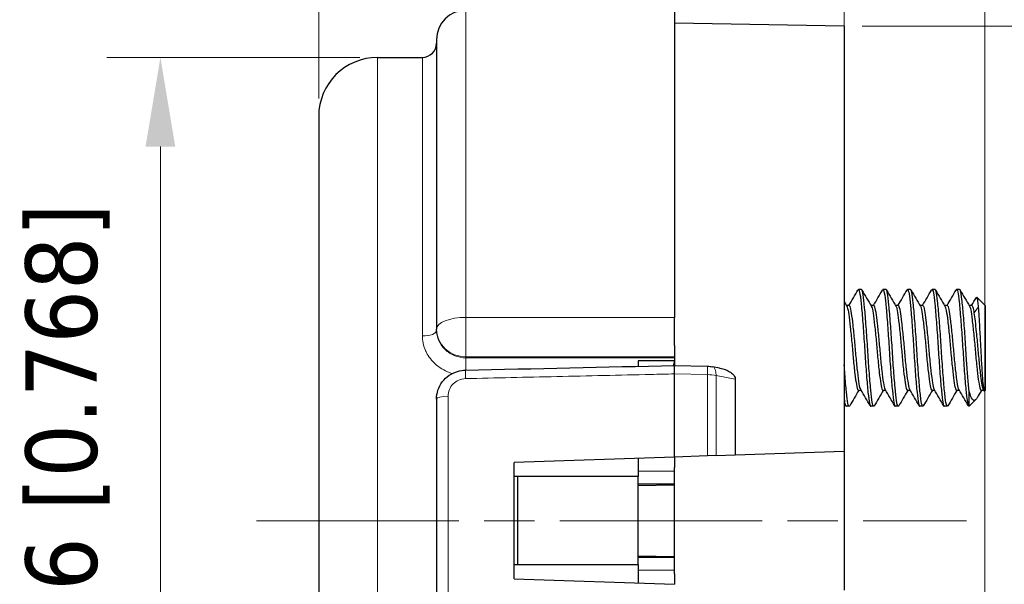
# Model space of a CAD drawing. Header units: millimetres. Extents: x 5 to 141, y 9 to 61.
# Tile 3 of 6: x 56 to 77, y 37 to 49. Entities that reach past the tile are written whole.
import ezdxf

# ---------------------------------------------------------------- set-up
doc = ezdxf.new("R2010")
doc.units = ezdxf.units.MM
doc.header["$LTSCALE"] = 0.769231
doc.linetypes.add('CHAIN', pattern=[0.3543, 0.2362, -0.0295, 0.0591, -0.0295])
for name, color, linetype, lineweight in [("Linea d'asse (ISO)", 7, 'Continuous', 18), ('Quota (ISO)', 7, 'Continuous', 5), ('Visibile (ISO)', 7, 'Continuous', 25), ('Visibile sottile (ISO)', 7, 'Continuous', 5)]:
    doc.layers.add(name, color=color, linetype=linetype, lineweight=lineweight)
doc.styles.add('Delta Line - Texte de note (ISO)', font='tahoma.ttf')
doc.dimstyles.new('Delta Line (ISO)', dxfattribs={"dimscale": 0.769231, "dimtxt": 2, "dimasz": 2.5, "dimexe": 1.5, "dimexo": 0.5, "dimgap": 0.762, "dimtad": 1, "dimtoh": 1, "dimrnd": 1e-08, "dimtxsty": 'Delta Line - Texte de note (ISO)', "dimcen": 0.09, "dimdle": 10, "dimclrd": 256, "dimclre": 256, "dimclrt": 256, "dimazin": 0, "dimtfac": 0.75, "dimtmove": 0, "dimatfit": 3, "dimfxl": 1, "dimtolj": 1, "dimlwd": -1, "dimlwe": -1, "dimarcsym": 0})

# ---------------------------------------------------------------- blocks, each defined once
blk = doc.blocks.new('*D4')
at = {"layer": 'Defpoints', "color": 0, "transparency": 16777216}
for p in [(73.678, 55.742), (73.678, 49.076), (62.35, 47.133)]:
    blk.add_point(p, dxfattribs=at)
at = {"layer": 'Quota (ISO)', "transparency": 16777216}
for p, q in [((62.35, 47.518), (62.35, 56.896)), ((73.678, 49.46), (73.678, 56.896)), ((64.273, 55.742), (71.755, 55.742))]:
    blk.add_line(p, q, dxfattribs=at)
for points in [[(64.273, 56.063), (64.273, 55.422), (62.35, 55.742)], [(71.755, 56.063), (71.755, 55.422), (73.678, 55.742)]]:
    blk.add_solid(points, dxfattribs=at)
at = {"layer": 'Quota (ISO)', "transparency": 16777216, "insert": (61.815, 58.341), "char_height": 1.53846, "attachment_point": 1, "style": 'Delta Line - Texte de note (ISO)'}
blk.add_mtext('\\A1;\\fTahoma|b0|i0;11,33 [0.433]', dxfattribs=at)
blk = doc.blocks.new('*D7')
at = {"layer": 'Defpoints', "color": 0, "transparency": 16777216}
for p in [(63.62, 48.403), (58.938, 28.439), (63.62, 28.439)]:
    blk.add_point(p, dxfattribs=at)
at = {"layer": 'Quota (ISO)', "transparency": 16777216}
for p, q in [((63.235, 48.403), (57.784, 48.403)), ((58.938, 46.48), (58.938, 30.362)), ((63.235, 28.439), (57.784, 28.439))]:
    blk.add_line(p, q, dxfattribs=at)
for points in [[(58.617, 46.48), (59.258, 46.48), (58.938, 48.403)], [(58.617, 30.362), (59.258, 30.362), (58.938, 28.439)]]:
    blk.add_solid(points, dxfattribs=at)
at = {"layer": 'Quota (ISO)', "transparency": 16777216, "insert": (56.028, 31.274), "char_height": 1.53846, "attachment_point": 1, "rotation": 90, "style": 'Delta Line - Texte de note (ISO)'}
blk.add_mtext('\\A1;{\\fAIGDT|b0|i0;\\ln}\\fTahoma|b0|i0;19,96\\fTahoma|b0|i0; [0.768]', dxfattribs=at)
blk = doc.blocks.new('*D8')
at = {"layer": 'Defpoints', "color": 0, "transparency": 16777216}
for p in [(73.678, 49.076), (73.678, 27.766), (84.345, 27.766)]:
    blk.add_point(p, dxfattribs=at)
at = {"layer": 'Quota (ISO)', "transparency": 16777216}
for p, q in [((74.063, 49.076), (85.499, 49.076)), ((84.345, 47.153), (84.345, 29.689)), ((74.063, 27.766), (85.499, 27.766))]:
    blk.add_line(p, q, dxfattribs=at)
for points in [[(84.024, 47.153), (84.665, 47.153), (84.345, 49.076)], [(84.024, 29.689), (84.665, 29.689), (84.345, 27.766)]]:
    blk.add_solid(points, dxfattribs=at)
at = {"layer": 'Quota (ISO)', "transparency": 16777216, "insert": (81.435, 31.274), "char_height": 1.53846, "attachment_point": 1, "rotation": 90, "style": 'Delta Line - Texte de note (ISO)'}
blk.add_mtext('\\A1;{\\fAIGDT|b0|i0;\\ln}\\fTahoma|b0|i0;21,31\\fTahoma|b0|i0; [0.826]', dxfattribs=at)
blk = doc.blocks.new('*D11')
at = {"layer": 'Defpoints', "color": 0, "transparency": 16777216}
for p in [(73.678, 55.76), (73.678, 36.922), (76.713, 35.613)]:
    blk.add_point(p, dxfattribs=at)
at = {"layer": 'Quota (ISO)', "transparency": 16777216}
for p, q in [((73.678, 37.307), (73.678, 56.913)), ((76.713, 35.998), (76.713, 56.913)), ((71.755, 55.76), (69.832, 55.76)), ((73.678, 55.76), (76.713, 55.76)), ((78.636, 55.76), (107.228, 55.76))]:
    blk.add_line(p, q, dxfattribs=at)
for points in [[(71.755, 56.08), (71.755, 55.439), (73.678, 55.76)], [(78.636, 56.08), (78.636, 55.439), (76.713, 55.76)]]:
    blk.add_solid(points, dxfattribs=at)
at = {"layer": 'Quota (ISO)', "transparency": 16777216, "insert": (81.146, 61.023), "char_height": 1.53846, "attachment_point": 1, "style": 'Delta Line - Texte de note (ISO)'}
blk.add_mtext('\\A1;\\fTahoma|b0|i0;(2x) #3-48 x 3,04 (Default)\\P\\fTahoma|b0|i0;or (2x) M2.5 x 2.27', dxfattribs=at)

msp = doc.modelspace()

# ---------------------------------------------------------------- linework, layer by layer
at = {"layer": "Linea d'asse (ISO)", "linetype": 'CHAIN', "ltscale": 23.990969}
msp.add_line((61.0107, 38.4208), (76.3135, 38.4208), dxfattribs=at)
at = {"layer": 'Visibile (ISO)'}
for p, q in [((70.0204, 49.419), (70.0204, 42.8004)), ((73.678, 49.0758), (70.0204, 49.1396)), ((73.678, 49.0758), (73.678, 39.9194)), ((64.8896, 48.784), (64.8896, 42.5475)), ((63.6196, 48.403), (64.5848, 48.403)), ((62.3496, 47.133), (62.3496, 29.7086)), ((74.0505, 43.3992), (73.9843, 43.3992)), ((74.5796, 43.3992), (74.5134, 43.3992)), ((75.1086, 43.3992), (75.0425, 43.3992)), ((75.6377, 43.3992), (75.5716, 43.3992)), ((76.1668, 43.3992), (76.1007, 43.3992)), ((76.7133, 43.0556), (76.5346, 43.2343)), ((73.7859, 43.0556), (73.7271, 43.0556)), ((74.315, 43.0556), (74.2562, 43.0556)), ((74.8441, 43.0556), (74.7852, 43.0556)), ((75.3732, 43.0556), (75.3143, 43.0556)), ((75.9023, 43.0556), (75.8434, 43.0556)), ((76.4314, 43.0556), (76.3725, 43.0556)), ((76.7133, 43.0556), (76.7133, 41.2283)), ((70.0204, 42.1932), (70.0204, 42.8004)), ((64.8896, 42.5215), (64.8896, 42.5475)), ((70.0204, 42.1932), (70.0204, 41.7645)), ((70.0204, 41.8638), (69.233, 41.8638)), ((69.233, 41.8638), (69.233, 41.7471)), ((70.0204, 41.5836), (70.0204, 41.7645)), ((70.0204, 41.7645), (70.7337, 41.7487)), ((70.9885, 41.7083), (70.8381, 41.7377)), ((70.0204, 39.7917), (70.0204, 41.5836)), ((71.33, 41.4702), (71.33, 39.8374)), ((74.0434, 41.2283), (73.9843, 41.2283)), ((74.5725, 41.2283), (74.5134, 41.2283)), ((75.1015, 41.2283), (75.0425, 41.2283)), ((75.6306, 41.2283), (75.5716, 41.2283)), ((76.1597, 41.2283), (76.1007, 41.2283)), ((76.3697, 40.8846), (76.3697, 41.2175)), ((76.6888, 41.2283), (76.6298, 41.2283)), ((76.6935, 41.2201), (76.6819, 41.2401)), ((76.7133, 41.2283), (76.7023, 41.2172)), ((64.8896, 41.0407), (64.8896, 35.801)), ((76.5156, 41.0306), (76.3697, 40.8846)), ((73.7859, 40.8846), (73.7198, 40.8846)), ((74.315, 40.8846), (74.2489, 40.8846)), ((74.8441, 40.8846), (74.778, 40.8846)), ((75.3732, 40.8846), (75.3071, 40.8846)), ((75.9023, 40.8846), (75.8361, 40.8846)), ((76.3697, 40.8846), (76.3652, 40.8846)), ((71.33, 39.8374), (73.678, 39.9194)), ((73.678, 39.9194), (73.678, 36.9222)), ((70.0204, 39.7917), (66.566, 39.6711)), ((69.233, 39.7642), (69.233, 39.3733)), ((70.7325, 39.8166), (70.0204, 39.7917)), ((70.9163, 39.823), (70.7325, 39.8166)), ((70.9163, 39.823), (71.33, 39.8374)), ((66.566, 37.1706), (66.566, 39.6711)), ((70.0204, 37.2764), (70.0204, 39.5653)), ((66.6422, 39.3733), (66.566, 39.3733)), ((69.233, 39.3733), (66.6422, 39.3733)), ((66.6422, 37.4683), (66.6422, 39.3733)), ((69.233, 37.4683), (69.233, 39.3733)), ((70.0204, 39.2082), (69.233, 39.2082)), ((69.233, 39.1818), (70.0204, 39.1955)), ((69.233, 37.6599), (70.0204, 37.6461)), ((69.233, 37.6334), (70.0204, 37.6334)), ((66.6422, 37.4683), (66.566, 37.4683)), ((69.233, 37.4683), (66.6422, 37.4683)), ((69.233, 37.4683), (69.233, 37.0775)), ((66.566, 37.1706), (70.0204, 37.05))]:
    msp.add_line(p, q, dxfattribs=at)
for centre, radius, start, end in [((65.5246, 48.784), 0.635, 90, 180), ((64.5848, 48.7078), 0.3048, 270, 0), ((63.6196, 47.133), 1.27, 90, 180)]:
    msp.add_arc(centre, radius, start, end, dxfattribs=at)
for points in [[(73.7788, 43.0556), (73.844, 43.1671), (73.909, 43.2787), (73.974, 43.3904)], [(74.0611, 43.3901), (74.1284, 43.2744), (74.1958, 43.1587), (74.2634, 43.0432)], [(74.3079, 43.0556), (74.3731, 43.1671), (74.4381, 43.2787), (74.5031, 43.3904)], [(74.5902, 43.3901), (74.6575, 43.2744), (74.7249, 43.1587), (74.7925, 43.0432)], [(74.837, 43.0556), (74.9022, 43.1671), (74.9672, 43.2787), (75.0321, 43.3904)], [(75.1193, 43.3901), (75.1866, 43.2744), (75.254, 43.1587), (75.3216, 43.0432)], [(75.3661, 43.0556), (75.4313, 43.1671), (75.4963, 43.2787), (75.5612, 43.3904)], [(75.6484, 43.3901), (75.7157, 43.2744), (75.783, 43.1587), (75.8507, 43.0432)], [(75.8952, 43.0556), (75.9604, 43.1671), (76.0254, 43.2787), (76.0903, 43.3904)], [(76.1774, 43.3901), (76.2447, 43.2744), (76.3121, 43.1587), (76.3797, 43.0432)], [(73.678, 43.1395), (73.6968, 43.1074), (73.7155, 43.0753), (73.7343, 43.0432)], [(76.4242, 43.0556), (76.4586, 43.1143), (76.4928, 43.173), (76.5271, 43.2318)], [(65.5123, 41.6646), (67.015, 41.6979), (68.5177, 41.7312), (70.0204, 41.7645)], [(70.7337, 41.7487), (70.7691, 41.7479), (70.8047, 41.7443), (70.8381, 41.7377)], [(73.9916, 41.2283), (73.9264, 41.1169), (73.8615, 41.0054), (73.7966, 40.8938)], [(74.2385, 40.8935), (74.1713, 41.0091), (74.104, 41.1247), (74.0364, 41.2401)], [(74.5207, 41.2283), (74.4555, 41.1169), (74.3906, 41.0054), (74.3257, 40.8938)], [(74.7676, 40.8935), (74.7004, 41.0091), (74.6331, 41.1247), (74.5655, 41.2401)], [(75.0498, 41.2283), (74.9846, 41.1169), (74.9196, 41.0054), (74.8547, 40.8938)], [(75.2967, 40.8935), (75.2295, 41.0091), (75.1621, 41.1247), (75.0946, 41.2401)], [(75.5789, 41.2283), (75.5137, 41.1169), (75.4487, 41.0054), (75.3838, 40.8938)], [(75.8258, 40.8935), (75.7585, 41.0091), (75.6912, 41.1247), (75.6237, 41.2401)], [(76.1079, 41.2283), (76.0428, 41.1169), (75.9778, 41.0054), (75.9129, 40.8938)], [(76.3548, 40.8935), (76.2876, 41.0091), (76.2203, 41.1247), (76.1528, 41.2401)], [(76.637, 41.2283), (76.6062, 41.1757), (76.5755, 41.123), (76.5448, 41.0703)], [(73.7094, 40.8935), (73.699, 40.9115), (73.6885, 40.9295), (73.678, 40.9475)], [(70.0187, 39.7916), (70.0199, 39.7227), (70.0204, 39.6472), (70.0204, 39.5653)], [(70.0204, 37.2764), (70.0204, 37.1944), (70.0199, 37.119), (70.0187, 37.05)]]:
    msp.add_open_spline(points, degree=3, dxfattribs=at)
for points, knots in [([(73.974, 43.3904), (73.9804, 43.4015), (73.987, 43.4022), (74.0049, 43.3755), (74.016, 43.3278), (74.0369, 43.1748), (74.0467, 43.0702), (74.0692, 42.8161), (74.0809, 42.6687), (74.1035, 42.3573), (74.114, 42.197), (74.134, 41.8717), (74.1452, 41.71), (74.1682, 41.4167), (74.1798, 41.2874), (74.2017, 41.0785), (74.2111, 40.9996), (74.2302, 40.9063), (74.2395, 40.8846), (74.2489, 40.8846)], [3.03511208, 3.03511208, 3.03511208, 3.03511208, 3.06333964, 3.06333964, 3.11189339, 3.11189339, 3.16117529, 3.16117529, 3.21100012, 3.21100012, 3.25900336, 3.25900336, 3.30916121, 3.30916121, 3.3584742, 3.3584742, 3.40652662, 3.40652662, 3.44725302, 3.44725302, 3.44725302, 3.44725302]), ([(74.3257, 40.8938), (74.3222, 40.8879), (74.3188, 40.8848), (74.3041, 40.8841), (74.2931, 40.9144), (74.2724, 41.0356), (74.2622, 41.1269), (74.2394, 41.3584), (74.2277, 41.4961), (74.2054, 41.7946), (74.1954, 41.9517), (74.175, 42.2778), (74.1637, 42.4437), (74.1406, 42.7511), (74.1291, 42.8903), (74.1075, 43.1247), (74.0982, 43.2187), (74.0766, 43.3551), (74.0649, 43.3937), (74.0522, 43.399), (74.0514, 43.3992), (74.0505, 43.3992)], [3.06766369, 3.06766369, 3.06766369, 3.06766369, 3.08246087, 3.08246087, 3.13080661, 3.13080661, 3.18060459, 3.18060459, 3.23018556, 3.23018556, 3.27802435, 3.27802435, 3.32811762, 3.32811762, 3.37717228, 3.37717228, 3.42533507, 3.42533507, 3.47573225, 3.47573225, 3.47950198, 3.47950198, 3.47950198, 3.47950198]), ([(74.5031, 43.3904), (74.5079, 43.3987), (74.5129, 43.4012), (74.5292, 43.3896), (74.5405, 43.3501), (74.5618, 43.2131), (74.5712, 43.117), (74.5933, 42.8764), (74.605, 42.7329), (74.6279, 42.4257), (74.6387, 42.2658), (74.6592, 41.9378), (74.6698, 41.773), (74.6928, 41.4705), (74.7044, 41.3355), (74.7266, 41.1143), (74.7363, 41.0287), (74.7563, 40.9138), (74.767, 40.8846), (74.778, 40.8846)], [3.82940501, 3.82940501, 3.82940501, 3.82940501, 3.85070534, 3.85070534, 3.89952125, 3.89952125, 3.94816363, 3.94816363, 3.99829062, 3.99829062, 4.04653135, 4.04653135, 4.09685965, 4.09685965, 4.14630318, 4.14630318, 4.19413754, 4.19413754, 4.24116302, 4.24116302, 4.24116302, 4.24116302]), ([(74.8547, 40.8938), (74.8497, 40.885), (74.8445, 40.8825), (74.8279, 40.8952), (74.8167, 40.937), (74.7968, 41.0788), (74.7862, 41.175), (74.7635, 41.4155), (74.7518, 41.5589), (74.7294, 41.869), (74.7197, 42.0323), (74.6987, 42.3574), (74.6875, 42.5161), (74.6644, 42.8162), (74.6527, 42.9536), (74.6313, 43.1757), (74.622, 43.2605), (74.601, 43.3715), (74.5902, 43.3992), (74.5796, 43.3992)], [2.27402362, 2.27402362, 2.27402362, 2.27402362, 2.29597953, 2.29597953, 2.34614991, 2.34614991, 2.39420169, 2.39420169, 2.44407924, 2.44407924, 2.49325253, 2.49325253, 2.5418518, 2.5418518, 2.59237081, 2.59237081, 2.64044077, 2.64044077, 2.68630733, 2.68630733, 2.68630733, 2.68630733]), ([(75.0321, 43.3904), (75.0355, 43.3961), (75.0389, 43.3991), (75.0537, 43.3996), (75.0652, 43.3682), (75.0868, 43.2464), (75.0961, 43.1582), (75.1177, 42.9304), (75.1294, 42.7909), (75.1525, 42.4885), (75.1636, 42.3293), (75.1844, 42.0033), (75.1943, 41.8396), (75.2169, 41.5317), (75.2286, 41.3907), (75.2511, 41.1561), (75.2614, 41.0631), (75.2815, 40.9282), (75.2928, 40.8901), (75.3053, 40.8848), (75.3062, 40.8846), (75.3071, 40.8846)], [4.62280926, 4.62280926, 4.62280926, 4.62280926, 4.63747945, 4.63747945, 4.68652085, 4.68652085, 4.73471332, 4.73471332, 4.7850953, 4.7850953, 4.83356921, 4.83356921, 4.88304195, 4.88304195, 4.93277393, 4.93277393, 4.9807032, 4.9807032, 5.03083694, 5.03083694, 5.03458163, 5.03458163, 5.03458163, 5.03458163]), ([(75.3838, 40.8938), (75.3772, 40.8824), (75.3706, 40.8816), (75.3525, 40.9089), (75.342, 40.9593), (75.3215, 41.117), (75.3106, 41.2206), (75.2877, 41.474), (75.276, 41.6229), (75.254, 41.9378), (75.2446, 42.1001), (75.2233, 42.4228), (75.2119, 42.5801), (75.1888, 42.872), (75.1773, 43.003), (75.1565, 43.2113), (75.1469, 43.2888), (75.1271, 43.3786), (75.1178, 43.3992), (75.1086, 43.3992)], [1.47942899, 1.47942899, 1.47942899, 1.47942899, 1.50787932, 1.50787932, 1.55810216, 1.55810216, 1.60641086, 1.60641086, 1.65661016, 1.65661016, 1.70520751, 1.70520751, 1.75409011, 1.75409011, 1.80425809, 1.80425809, 1.85217502, 1.85217502, 1.89179534, 1.89179534, 1.89179534, 1.89179534]), ([(75.5612, 43.3904), (75.563, 43.3935), (75.5648, 43.3958), (75.5781, 43.4065), (75.5897, 43.3835), (75.6116, 43.2774), (75.6211, 43.1968), (75.6421, 42.9831), (75.6537, 42.8499), (75.6767, 42.5551), (75.688, 42.3972), (75.7092, 42.0735), (75.7187, 41.9108), (75.7408, 41.5977), (75.7526, 41.4509), (75.7754, 41.2026), (75.7862, 41.1018), (75.8065, 40.9496), (75.8174, 40.9023), (75.8314, 40.886), (75.8338, 40.8846), (75.8361, 40.8846)], [5.41669179, 5.41669179, 5.41669179, 5.41669179, 5.42457303, 5.42457303, 5.47381622, 5.47381622, 5.52170617, 5.52170617, 5.57179309, 5.57179309, 5.62049125, 5.62049125, 5.66921882, 5.66921882, 5.71921784, 5.71921784, 5.7673381, 5.7673381, 5.81785776, 5.81785776, 5.82803123, 5.82803123, 5.82803123, 5.82803123]), ([(75.9129, 40.8938), (75.9046, 40.8795), (75.8963, 40.8819), (75.877, 40.9274), (75.8671, 40.9854), (75.8463, 41.1563), (75.8352, 41.2667), (75.8121, 41.5319), (75.8004, 41.6857), (75.7788, 42.0048), (75.7695, 42.1663), (75.7479, 42.4865), (75.7364, 42.6419), (75.7133, 42.926), (75.7019, 43.0512), (75.6817, 43.2458), (75.6716, 43.3158), (75.653, 43.385), (75.6454, 43.3992), (75.6377, 43.3992)], [0.68530668, 0.68530668, 0.68530668, 0.68530668, 0.72099259, 0.72099259, 0.77040141, 0.77040141, 0.81896796, 0.81896796, 0.86944858, 0.86944858, 0.91763996, 0.91763996, 0.96677401, 0.96677401, 1.01692423, 1.01692423, 1.0648248, 1.0648248, 1.09772617, 1.09772617, 1.09772617, 1.09772617]), ([(76.0903, 43.3904), (76.0906, 43.3909), (76.0909, 43.3914), (76.1026, 43.4097), (76.1143, 43.395), (76.1365, 43.304), (76.1464, 43.2307), (76.1669, 43.0299), (76.1783, 42.902), (76.2014, 42.6143), (76.2128, 42.458), (76.2343, 42.1366), (76.2437, 41.9748), (76.2654, 41.6575), (76.2771, 41.5059), (76.3001, 41.2459), (76.3112, 41.1385), (76.3289, 40.9967), (76.3361, 40.9514), (76.3509, 40.8973), (76.358, 40.8846), (76.3652, 40.8846)], [6.20912653, 6.20912653, 6.20912653, 6.20912653, 6.21048877, 6.21048877, 6.25989588, 6.25989588, 6.30763954, 6.30763954, 6.35764955, 6.35764955, 6.40652518, 6.40652518, 6.45473168, 6.45473168, 6.50493701, 6.50493701, 6.55324483, 6.55324483, 6.58902206, 6.58902206, 6.61992435, 6.61992435, 6.61992435, 6.61992435]), ([(76.3697, 41.2175), (76.3604, 41.3098), (76.3508, 41.4178), (76.3319, 41.6548), (76.3227, 41.782), (76.3039, 42.0708), (76.2944, 42.2317), (76.2724, 42.5491), (76.2608, 42.7023), (76.2378, 42.9778), (76.2267, 43.0968), (76.2068, 43.2776), (76.196, 43.34), (76.1789, 43.3904), (76.1728, 43.3992), (76.1668, 43.3992)], [0.000001, 0.000001, 0.000001, 0.000001, 0.04096084, 0.04096084, 0.08130117, 0.08130117, 0.12924428, 0.12924428, 0.17860157, 0.17860157, 0.22875162, 0.22875162, 0.27691645, 0.27691645, 0.30298748, 0.30298748, 0.30298748, 0.30298748]), ([(76.5271, 43.2318), (76.5324, 43.241), (76.538, 43.2342), (76.5474, 43.1957), (76.5513, 43.172), (76.559, 43.1083), (76.5629, 43.0675), (76.5666, 43.0194)], [0.207348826, 0.207348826, 0.207348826, 0.207348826, 0.216829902, 0.216829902, 0.2235008, 0.2235008, 0.230560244, 0.230560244, 0.230560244, 0.230560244]), ([(73.7343, 43.0432), (73.7376, 43.0376), (73.7409, 43.0301), (73.7551, 42.9891), (73.765, 42.9364), (73.7855, 42.7914), (73.7969, 42.6988), (73.82, 42.4901), (73.8315, 42.3763), (73.8531, 42.1425), (73.8624, 42.0248), (73.8841, 41.7935), (73.8959, 41.6829), (73.919, 41.493), (73.93, 41.4145), (73.9508, 41.2938), (73.9609, 41.2537), (73.9762, 41.2312), (73.9803, 41.2283), (73.9843, 41.2283)], [-3.26812124, -3.26812124, -3.26812124, -3.26812124, -3.25779246, -3.25779246, -3.22270719, -3.22270719, -3.18594913, -3.18594913, -3.14998907, -3.14998907, -3.11458147, -3.11458147, -3.07766147, -3.07766147, -3.0421286, -3.0421286, -3.00572533, -3.00572533, -2.99290783, -2.99290783, -2.99290783, -2.99290783]), ([(74.0364, 41.2401), (74.0356, 41.2415), (74.0348, 41.243), (74.0232, 41.2666), (74.0137, 41.31), (73.9925, 41.4389), (73.9808, 41.5253), (73.9576, 41.724), (73.9463, 41.8335), (73.9251, 42.0646), (73.9156, 42.184), (73.8933, 42.4199), (73.8816, 42.5339), (73.8588, 42.7339), (73.848, 42.8191), (73.8278, 42.957), (73.8169, 43.0069), (73.7989, 43.0482), (73.7924, 43.0556), (73.7859, 43.0556)], [-2.28621305, -2.28621305, -2.28621305, -2.28621305, -2.2835893, -2.2835893, -2.24842359, -2.24842359, -2.21127519, -2.21127519, -2.17552488, -2.17552488, -2.13969722, -2.13969722, -2.10301633, -2.10301633, -2.06771449, -2.06771449, -2.03102822, -2.03102822, -2.01069461, -2.01069461, -2.01069461, -2.01069461]), ([(74.2634, 43.0432), (74.2654, 43.0397), (74.2674, 43.0356), (74.2805, 43.0038), (74.291, 42.9555), (74.311, 42.8186), (74.3223, 42.7296), (74.3454, 42.5257), (74.3569, 42.4132), (74.3788, 42.1808), (74.3882, 42.0635), (74.4095, 41.83), (74.4213, 41.7167), (74.4445, 41.5202), (74.4557, 41.4378), (74.4767, 41.3095), (74.4864, 41.2652), (74.5027, 41.2334), (74.5081, 41.2283), (74.5134, 41.2283)], [-2.68686065, -2.68686065, -2.68686065, -2.68686065, -2.68050786, -2.68050786, -2.64527105, -2.64527105, -2.60841672, -2.60841672, -2.57219732, -2.57219732, -2.53685278, -2.53685278, -2.49965215, -2.49965215, -2.46385042, -2.46385042, -2.42773441, -2.42773441, -2.41074202, -2.41074202, -2.41074202, -2.41074202]), ([(74.5655, 41.2401), (74.5636, 41.2435), (74.5616, 41.2475), (74.549, 41.2789), (74.5396, 41.3269), (74.5181, 41.464), (74.5063, 41.5536), (74.4832, 41.7568), (74.472, 41.8676), (74.4511, 42.1012), (74.4413, 42.2218), (74.4187, 42.4565), (74.407, 42.5681), (74.3844, 42.7621), (74.3739, 42.8435), (74.3539, 42.9734), (74.3426, 43.0188), (74.3257, 43.0506), (74.3203, 43.0556), (74.315, 43.0556)], [-2.86850978, -2.86850978, -2.86850978, -2.86850978, -2.86217164, -2.86217164, -2.82682758, -2.82682758, -2.78978847, -2.78978847, -2.75414139, -2.75414139, -2.71791609, -2.71791609, -2.68136353, -2.68136353, -2.64612685, -2.64612685, -2.60927296, -2.60927296, -2.59247742, -2.59247742, -2.59247742, -2.59247742]), ([(74.7925, 43.0432), (74.7933, 43.0418), (74.7941, 43.0403), (74.8061, 43.0163), (74.8169, 42.9723), (74.8371, 42.8429), (74.848, 42.7572), (74.871, 42.558), (74.8826, 42.4468), (74.9047, 42.216), (74.9143, 42.099), (74.9352, 41.8649), (74.9467, 41.7507), (74.9699, 41.5489), (74.9812, 41.4627), (75.0026, 41.3268), (75.012, 41.2784), (75.0293, 41.2361), (75.0359, 41.2283), (75.0425, 41.2283)], [-2.10472866, -2.10472866, -2.10472866, -2.10472866, -2.10215833, -2.10215833, -2.06685687, -2.06685687, -2.0301707, -2.0301707, -1.99403499, -1.99403499, -1.95898756, -1.95898756, -1.9222906, -1.9222906, -1.88654246, -1.88654246, -1.85096462, -1.85096462, -1.82996937, -1.82996937, -1.82996937, -1.82996937]), ([(75.0946, 41.2401), (75.0911, 41.2461), (75.0877, 41.2544), (75.0737, 41.2976), (75.0644, 41.3514), (75.0427, 41.4971), (75.0312, 41.5881), (75.0081, 41.7972), (74.9967, 41.9137), (74.9763, 42.1495), (74.9663, 42.2663), (74.9439, 42.4945), (74.9322, 42.6033), (74.9098, 42.7907), (74.8999, 42.8683), (74.8794, 42.9896), (74.868, 43.0301), (74.8522, 43.0527), (74.8482, 43.0556), (74.8441, 43.0556)], [-3.4495526, -3.4495526, -3.4495526, -3.4495526, -3.43820058, -3.43820058, -3.40285207, -3.40285207, -3.36682817, -3.36682817, -3.33006401, -3.33006401, -3.29496155, -3.29496155, -3.25863632, -3.25863632, -3.2235519, -3.2235519, -3.18679478, -3.18679478, -3.17399811, -3.17399811, -3.17399811, -3.17399811]), ([(75.3216, 43.0432), (75.3324, 43.0247), (75.343, 42.9858), (75.3632, 42.8668), (75.3735, 42.7851), (75.3964, 42.5915), (75.4081, 42.4819), (75.4305, 42.2528), (75.4404, 42.136), (75.4609, 41.9007), (75.4723, 41.7847), (75.4954, 41.5775), (75.5069, 41.4877), (75.5285, 41.3447), (75.5378, 41.2923), (75.5559, 41.2393), (75.5637, 41.2283), (75.5716, 41.2283)], [-1.5251498, -1.5251498, -1.5251498, -1.5251498, -1.49113376, -1.49113376, -1.45462094, -1.45462094, -1.41841094, -1.41841094, -1.3834385, -1.3834385, -1.34679881, -1.34679881, -1.31095309, -1.31095309, -1.27566131, -1.27566131, -1.25083797, -1.25083797, -1.25083797, -1.25083797]), ([(75.6237, 41.2401), (75.619, 41.2482), (75.6144, 41.2603), (75.5996, 41.3137), (75.5901, 41.3715), (75.5682, 41.5246), (75.5566, 41.6192), (75.5335, 41.8334), (75.5223, 41.9514), (75.5024, 42.1884), (75.4917, 42.305), (75.4691, 42.5315), (75.4573, 42.6384), (75.4349, 42.8219), (75.4251, 42.8971), (75.4041, 43.0066), (75.3929, 43.0403), (75.3788, 43.0542), (75.376, 43.0556), (75.3732, 43.0556)], [-4.03203964, -4.03203964, -4.03203964, -4.03203964, -4.0167058, -4.0167058, -3.98133176, -3.98133176, -3.94499117, -3.94499117, -3.90807168, -3.90807168, -3.87273258, -3.87273258, -3.83607256, -3.83607256, -3.79994002, -3.79994002, -3.76419695, -3.76419695, -3.75539611, -3.75539611, -3.75539611, -3.75539611]), ([(75.8507, 43.0432), (75.8603, 43.0267), (75.8697, 42.994), (75.8891, 42.8896), (75.899, 42.8128), (75.9216, 42.6267), (75.9333, 42.5191), (75.9559, 42.292), (75.9663, 42.1753), (75.9864, 41.9387), (75.9977, 41.8212), (76.0208, 41.6086), (76.0323, 41.5152), (76.0542, 41.3646), (76.0636, 41.3081), (76.0825, 41.2431), (76.0915, 41.2283), (76.1007, 41.2283)], [-0.94591487, -0.94591487, -0.94591487, -0.94591487, -0.9155216, -0.9155216, -0.87941387, -0.87941387, -0.84297636, -0.84297636, -0.80785069, -0.80785069, -0.77111356, -0.77111356, -0.73500785, -0.73500785, -0.6997767, -0.6997767, -0.67088935, -0.67088935, -0.67088935, -0.67088935]), ([(76.1528, 41.2401), (76.147, 41.25), (76.1413, 41.2661), (76.1257, 41.3296), (76.1161, 41.3912), (76.0939, 41.551), (76.0822, 41.6488), (76.0592, 41.8685), (76.0484, 41.9885), (76.028, 42.2274), (76.0171, 42.3439), (75.9942, 42.5678), (75.9825, 42.6725), (75.9604, 42.8483), (75.9509, 42.9186), (75.9296, 43.0191), (75.9183, 43.0482), (75.9053, 43.0552), (75.9038, 43.0556), (75.9023, 43.0556)], [-4.61506352, -4.61506352, -4.61506352, -4.61506352, -4.59623618, -4.59623618, -4.56107632, -4.56107632, -4.52476317, -4.52476317, -4.48771618, -4.48771618, -4.45224475, -4.45224475, -4.41538823, -4.41538823, -4.37958849, -4.37958849, -4.34367435, -4.34367435, -4.33883172, -4.33883172, -4.33883172, -4.33883172]), ([(76.3797, 43.0432), (76.3883, 43.0286), (76.3966, 43.0015), (76.4152, 42.9103), (76.4247, 42.8381), (76.4469, 42.6592), (76.4587, 42.5536), (76.4815, 42.3287), (76.4923, 42.2121), (76.5125, 41.9744), (76.5234, 41.8556), (76.5464, 41.6382), (76.558, 41.5415), (76.5801, 41.3841), (76.5897, 41.3239), (76.6094, 41.2471), (76.6195, 41.2283), (76.6298, 41.2283)], [-0.36555057, -0.36555057, -0.36555057, -0.36555057, -0.33873143, -0.33873143, -0.30301838, -0.30301838, -0.26645205, -0.26645205, -0.23126045, -0.23126045, -0.19468931, -0.19468931, -0.1586658, -0.1586658, -0.12372869, -0.12372869, -0.09143007, -0.09143007, -0.09143007, -0.09143007]), ([(76.4818, 42.898), (76.4745, 42.9471), (76.4666, 42.9856), (76.4499, 43.0398), (76.4412, 43.0544), (76.4321, 43.0556), (76.4317, 43.0556), (76.4314, 43.0556)], [-4.976029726, -4.976029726, -4.976029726, -4.976029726, -4.949515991, -4.949515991, -4.922054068, -4.922054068, -4.920896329, -4.920896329, -4.920896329, -4.920896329]), ([(76.6819, 41.2401), (76.6749, 41.2521), (76.6681, 41.2729), (76.6518, 41.348), (76.6417, 41.4137), (76.6193, 41.5808), (76.6076, 41.6819), (76.5852, 41.9004), (76.5753, 42.0151), (76.5548, 42.2525), (76.5434, 42.373), (76.5229, 42.5702), (76.5141, 42.6493), (76.4972, 42.7884), (76.4892, 42.8484), (76.4818, 42.898)], [0.03301928, 0.03301928, 0.03301928, 0.03301928, 0.05545492, 0.05545492, 0.09037817, 0.09037817, 0.12657112, 0.12657112, 0.1614766, 0.1614766, 0.19804636, 0.19804636, 0.22558673, 0.22558673, 0.25217734, 0.25217734, 0.25217734, 0.25217734]), ([(76.5666, 43.0194), (76.5709, 42.9627), (76.5755, 42.8959), (76.5852, 42.748), (76.5901, 42.668), (76.6023, 42.4589), (76.6095, 42.3259), (76.6209, 42.102), (76.6271, 41.9663), (76.643, 41.6971), (76.6502, 41.592), (76.6646, 41.4121), (76.6717, 41.3398), (76.68, 41.276), (76.6828, 41.2564), (76.6907, 41.2231), (76.6952, 41.2146), (76.7006, 41.2159), (76.7014, 41.2164), (76.7023, 41.2172)], [-0.64502501, -0.64502501, -0.64502501, -0.64502501, -0.54462274, -0.54462274, -0.4472872, -0.4472872, -0.30492755, -0.30492755, -0.20974889, -0.20974889, -0.13827093, -0.13827093, -0.06554066, -0.06554066, -0.04553322, -0.04553322, -0.02251389, -0.02251389, -0.01828362, -0.01828362, -0.01828362, -0.01828362]), ([(69.9962, 41.764), (69.9992, 41.7696), (70.002, 41.7755), (70.0124, 41.8007), (70.0178, 41.8221), (70.0202, 41.8501), (70.0204, 41.8562), (70.0204, 41.8622)], [0.036745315, 0.036745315, 0.036745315, 0.036745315, 0.0392261, 0.0392261, 0.046931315, 0.046931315, 0.049018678, 0.049018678, 0.049018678, 0.049018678]), ([(64.8896, 41.0407), (64.8896, 41.1054), (64.9004, 41.1709), (64.9418, 41.2958), (64.9734, 41.3567), (65.0546, 41.4655), (65.1059, 41.5143), (65.2184, 41.5902), (65.2804, 41.6193), (65.3988, 41.6542), (65.4557, 41.6634), (65.5123, 41.6646)], [0, 0, 0, 0, 0.019626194, 0.019626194, 0.039898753, 0.039898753, 0.06066472, 0.06066472, 0.080763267, 0.080763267, 0.09774937, 0.09774937, 0.09774937, 0.09774937]), ([(70.9885, 41.7083), (70.9939, 41.7072), (70.9993, 41.7061), (71.078, 41.6893), (71.1488, 41.6654), (71.2365, 41.6142), (71.2654, 41.5931), (71.2989, 41.5555), (71.3085, 41.5421), (71.3228, 41.5134), (71.3277, 41.4983), (71.3298, 41.4785), (71.33, 41.4744), (71.33, 41.4702)], [-0.10004383, -0.10004383, -0.10004383, -0.10004383, -0.098520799, -0.098520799, -0.077668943, -0.077668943, -0.067754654, -0.067754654, -0.062797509, -0.062797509, -0.057840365, -0.057840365, -0.056576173, -0.056576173, -0.056576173, -0.056576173]), ([(73.7966, 40.8938), (73.7947, 40.8905), (73.7928, 40.8881), (73.7795, 40.8775), (73.7683, 40.8997), (73.7473, 41.0047), (73.7377, 41.087), (73.7153, 41.3036), (73.7036, 41.4366), (73.6873, 41.6471), (73.6826, 41.7109), (73.678, 41.7762)], [3.86119419, 3.86119419, 3.86119419, 3.86119419, 3.86934505, 3.86934505, 3.91801129, 3.91801129, 3.96712792, 3.96712792, 4.01707892, 4.01707892, 4.03770349, 4.03770349, 4.03770349, 4.03770349]), ([(76.5448, 41.0703), (76.5392, 41.0607), (76.5336, 41.0523), (76.5011, 41.0096), (76.4754, 41.0027), (76.4442, 41.0319), (76.4302, 41.0491), (76.3974, 41.1287), (76.3836, 41.1693), (76.3697, 41.2175)], [0.10626781, 0.10626781, 0.10626781, 0.10626781, 0.11884685, 0.11884685, 0.18015722, 0.18015722, 0.19997584, 0.19997584, 0.21365286, 0.21365286, 0.21365286, 0.21365286]), ([(73.678, 41.0409), (73.6845, 40.9905), (73.6909, 40.9516), (73.705, 40.8982), (73.7123, 40.8846), (73.7198, 40.8846)], [2.589783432, 2.589783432, 2.589783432, 2.589783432, 2.621283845, 2.621283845, 2.653433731, 2.653433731, 2.653433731, 2.653433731])]:
    msp.add_open_spline(points, degree=3, knots=knots, dxfattribs=at)
at = {"layer": 'Visibile sottile (ISO)'}
for p, q in [((65.5246, 42.8004), (65.5246, 49.419)), ((63.6196, 28.4386), (63.6196, 48.403)), ((64.5848, 48.403), (64.5848, 42.4)), ((76.5666, 43.0194), (76.4818, 42.898)), ((65.5246, 42.8004), (70.0204, 42.8004)), ((65.5246, 41.9507), (65.5246, 42.8004)), ((65.5246, 41.9507), (65.5246, 41.9298)), ((70.0204, 41.9507), (65.5246, 41.9507)), ((65.5246, 41.9298), (70.0204, 41.9298)), ((65.5246, 41.6649), (65.5246, 41.9298)), ((70.7325, 41.5675), (70.0204, 41.5836)), ((70.7325, 41.5675), (70.7325, 39.8166)), ((71.33, 41.4702), (70.9163, 41.5515)), ((70.9163, 39.823), (70.9163, 41.5515)), ((65.1392, 35.7386), (65.1392, 41.1031)), ((69.233, 39.4902), (70.0204, 39.4902)), ((70.0204, 37.3515), (69.233, 37.3515))]:
    msp.add_line(p, q, dxfattribs=at)
for centre, major_axis, ratio, start_param, end_param in [((65.5246, 42.5475), (-0.635, 0), 0.3982084, 4.712389, 6.2831853), ((64.5848, 42.5215), (0.3048, 0), 0.3986255, 4.712389, 6.2831853), ((65.5246, 42.5475), (-0.635, 0), 0.9399714, 0, 1.5707963), ((65.518, 41.4107), (-0.0056, 0.2539), 0.0117034, 6.2831851, 7.5695608), ((70.728, 41.4948), (0.0056, 0.2539), 0.0115947, 5.0031746, 6.2831827), ((70.7893, 41.4885), (0.0488, 0.2493), 0.4709872, 5.0586821, 6.2831857), ((70.7258, 41.4554), (-0.381, 0.0024), 0.294406, 4.1905802, 4.6967213), ((65.1436, 41.0407), (-0.254, 0), 0.2457864, 4.7298423, 6.2831853)]:
    msp.add_ellipse(centre, major_axis=major_axis, ratio=ratio, start_param=start_param, end_param=end_param, dxfattribs=at)
for points, knots in [([(64.8896, 42.5215), (64.8896, 42.3696), (64.9584, 42.2165), (65.0756, 42.1062), (65.1341, 42.051), (65.2046, 42.0062), (65.2815, 41.9759), (65.3584, 41.9456), (65.4407, 41.9298), (65.5246, 41.9298)], [0, 0, 0, 0, 0.0005003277, 0.0005003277, 0.0005003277, 0.0007504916, 0.0007504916, 0.0007504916, 0.0010006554, 0.0010006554, 0.0010006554, 0.0010006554]), ([(65.2288, 41.5918), (65.2088, 41.5979), (65.189, 41.6046), (65.1694, 41.612), (65.0565, 41.6543), (64.9525, 41.7172), (64.8651, 41.7957), (64.7857, 41.8672), (64.7205, 41.9524), (64.673, 42.045), (64.6695, 42.0519), (64.666, 42.0589), (64.6627, 42.0659), (64.6609, 42.0696), (64.6592, 42.0734), (64.6574, 42.0771), (64.6561, 42.08), (64.6548, 42.0829), (64.6535, 42.0858), (64.6313, 42.1356), (64.6141, 42.1873), (64.6025, 42.2399), (64.5967, 42.2663), (64.5923, 42.2929), (64.5893, 42.3196), (64.5863, 42.3463), (64.5848, 42.3731), (64.5848, 42.4)], [0.0002990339, 0.0002990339, 0.0002990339, 0.0002990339, 0.0003618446, 0.0003618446, 0.0003618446, 0.0007236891, 0.0007236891, 0.0007236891, 0.0010529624, 0.0010529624, 0.0010529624, 0.0010776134, 0.0010776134, 0.0010776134, 0.0010906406, 0.0010906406, 0.0010906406, 0.0011007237, 0.0011007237, 0.0011007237, 0.001274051, 0.001274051, 0.001274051, 0.0013607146, 0.0013607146, 0.0013607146, 0.0014473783, 0.0014473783, 0.0014473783, 0.0014473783]), ([(65.5135, 41.4819), (65.4127, 41.4796), (65.3153, 41.4366), (65.1784, 41.2967), (65.1392, 41.2008), (65.1392, 41.1031)], [0, 0, 0, 0, 0.00029804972, 0.00029804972, 0.00059609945, 0.00059609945, 0.00059609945, 0.00059609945]), ([(70.0204, 41.5836), (69.8511, 41.5798), (69.6819, 41.5759), (69.5126, 41.5721), (68.8355, 41.5569), (68.1583, 41.5416), (66.8253, 41.5115), (66.1694, 41.4967), (65.5135, 41.4819)], [0, 0, 0, 0, 0.000508, 0.000508, 0.000508, 0.00254, 0.00254, 0.0045083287, 0.0045083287, 0.0045083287, 0.0045083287])]:
    msp.add_open_spline(points, degree=3, knots=knots, dxfattribs=at)

# ---------------------------------------------------------------- dimensions: what is measured, and where the dimension line sits
at = {"layer": 'Quota (ISO)'}
for base, p1, p2, text, override, picture, middle in [((73.678, 55.7596), (76.7133, 35.6134), (73.678, 36.9222), '\\fTahoma|b0|i0;(2x) #3-48 x <> (Default)\\P\\fTahoma|b0|i0;or (2x) M2.5 x 2.27', {"dimgap": 0.762, "dimtoh": 0, "dimdec": 2, "dimtol": 0, "dimlim": 0, "dimtp": 0, "dimtm": 0, "dimtdec": 2, "dimtofl": 1, "dimatfit": 1, "dimtvp": -0.25}, '*D11', (93.894, 55.7596)), ((73.678, 55.7425), (62.3496, 47.133), (73.678, 49.0758), '\\fTahoma|b0|i0;<> [0.433]', {"dimgap": 0.762, "dimtoh": 0, "dimdec": 2, "dimtol": 0, "dimlim": 0, "dimtp": 0, "dimtm": 0, "dimtdec": 2, "dimtofl": 0, "dimatfit": 1}, '*D4', (68.0138, 55.7425))]:
    dim = msp.add_linear_dim(base=base, p1=p1, p2=p2, text=text, dimstyle='Delta Line (ISO)', override=override, dxfattribs=at)
    dim.commit()
    dim.dimension.update_dxf_attribs({"geometry": picture, "text_midpoint": middle, "dimtype": 160})
for base, p1, p2, text, picture, middle in [((84.3447, 27.7659), (73.678, 49.0758), (73.678, 27.7659), '{\\fAIGDT|b0|i0;\\ln}\\fTahoma|b0|i0;<>\\fTahoma|b0|i0; [0.826]', '*D8', (84.3447, 38.4208)), ((58.9378, 28.4386), (63.6196, 48.403), (63.6196, 28.4386), '{\\fAIGDT|b0|i0;\\ln}\\fTahoma|b0|i0;<>\\fTahoma|b0|i0; [0.768]', '*D7', (58.9378, 38.4208))]:
    dim = msp.add_linear_dim(base=base, p1=p1, p2=p2, angle=90, text=text, dimstyle='Delta Line (ISO)', override={"dimgap": 0.762, "dimtoh": 0, "dimdec": 2, "dimtol": 0, "dimlim": 0, "dimtp": 0, "dimtm": 0, "dimtdec": 2, "dimtofl": 0, "dimatfit": 1}, dxfattribs=at)
    dim.commit()
    dim.dimension.update_dxf_attribs({"geometry": picture, "text_midpoint": middle, "dimtype": 160})

doc.saveas('drawing.dxf')
